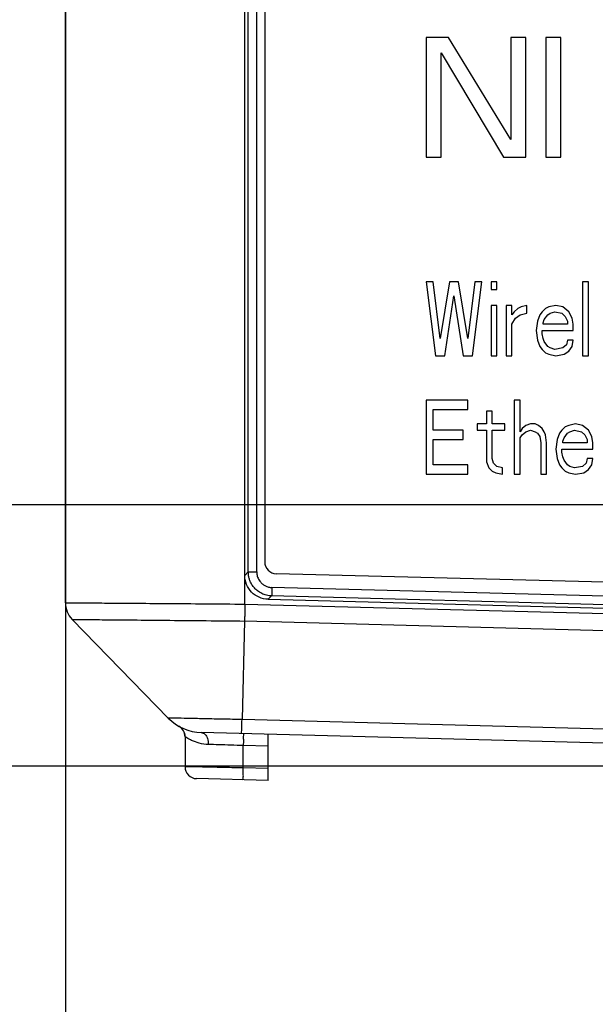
# Model space of a CAD drawing. Header units: inches. Extents: x 0 to 34, y 0 to 22.
# Tile 5 of 50: x 5.051 to 5.532, y 9.747 to 10.57. Entities that reach past the tile are written whole.
import ezdxf

# ---------------------------------------------------------------- set-up
doc = ezdxf.new("R2010")
doc.units = ezdxf.units.IN
doc.header["$LTSCALE"] = 1.87
doc.header["$MEASUREMENT"] = 0
doc.layers.get('0').update_dxf_attribs({"linetype": 'CONTINUOUS'})
doc.layers.add('DIMENSIONS', color=7, linetype='CONTINUOUS')
doc.styles.get("Standard").update_dxf_attribs({"font": 'txt', "width": 0.8})
doc.dimstyles.new('DIMSTYLE_1', dxfattribs={"dimtxt": 0.125, "dimasz": 0.1875, "dimexe": 0.18, "dimexo": 0.0625, "dimgap": 0.09, "dimtad": 0, "dimtih": 1, "dimtoh": 1, "dimdec": 3, "dimzin": 4, "dimdsep": 46, "dimtxsty": 'STANDARD', "dimblk": '_FILLED', "dimblk1": '_FILLED', "dimblk2": '_FILLED', "dimcen": 0.09, "dimadec": 0, "dimazin": 0, "dimtp": 0.01, "dimtm": 0.01, "dimtfac": 1, "dimtdec": 3, "dimtofl": 0, "dimtmove": 0, "dimatfit": 3, "dimldrblk": '_FILLED', "dimfxl": 1, "dimtolj": 1, "dimtzin": 4, "dimarcsym": 0})

# ---------------------------------------------------------------- blocks, each defined once
blk = doc.blocks.new('_FILLED')
at = {"color": 0, "linetype": 'BYBLOCK'}
blk.add_solid([(0, 0), (-1, 0.1667), (-1, -0.1667)], dxfattribs=at)
blk = doc.blocks.new('*D1')
at = {"layer": 'DIMENSIONS', "color": 2, "linetype": 'CONTINUOUS'}
for p, q in [((5.08936, 10.02001), (5.08936, 7.21871)), ((7.45865, 10.02001), (7.45865, 7.21871)), ((5.08936, 7.34371), (5.549, 7.34371)), ((7.45865, 7.34371), (6.999, 7.34371))]:
    blk.add_line(p, q, dxfattribs=at)
at = {"layer": 'DIMENSIONS', "color": 2, "linetype": 'CONTINUOUS', "xscale": 0.1875, "yscale": 0.1875, "zscale": 0.1875, "rotation": 180}
blk.add_blockref('_FILLED', (5.08936, 7.34371), dxfattribs=at)
at = {"layer": 'DIMENSIONS', "color": 2, "linetype": 'CONTINUOUS', "xscale": 0.1875, "yscale": 0.1875, "zscale": 0.1875}
blk.add_blockref('_FILLED', (7.45865, 7.34371), dxfattribs=at)
at = {"layer": 'DIMENSIONS', "color": 2, "linetype": 'CONTINUOUS', "width": 0.8}
for s, p in [('[', (6.2365, 7.28121)), (']', (6.8365, 7.28121)), ('2.369', (5.6115, 7.28121)), ('60.18', (6.3365, 7.28121))]:
    blk.add_text(s, height=0.125, dxfattribs=at).set_placement(p)
blk = doc.blocks.new('*D4')
at = {"layer": 'DIMENSIONS', "color": 2, "linetype": 'CONTINUOUS'}
for p, q in [((3.58936, 10.16437), (3.58936, 10.52437)), ((6.5235, 10.16437), (3.46436, 10.16437)), ((6.2115, 9.94596), (3.46436, 9.94596)), ((3.58936, 9.94596), (3.58936, 9.59419)), ((3.58936, 9.59419), (3.44928, 9.59419))]:
    blk.add_line(p, q, dxfattribs=at)
at = {"layer": 'DIMENSIONS', "color": 2, "linetype": 'CONTINUOUS', "xscale": 0.1875, "yscale": 0.1875, "zscale": 0.1875}
for p, rotation in [((3.58936, 10.16437), 270), ((3.58936, 9.94596), 90)]:
    blk.add_blockref('_FILLED', p, dxfattribs=dict(at, rotation=rotation))
at = {"layer": 'DIMENSIONS', "color": 2, "linetype": 'CONTINUOUS', "width": 0.8}
for s, p in [('[', (2.78678, 9.53169)), (']', (3.28678, 9.53169)), ('.218', (2.26178, 9.53169)), ('5.55', (2.88678, 9.53169))]:
    blk.add_text(s, height=0.125, dxfattribs=at).set_placement(p)
blk = doc.blocks.new('*D5')
at = {"layer": 'DIMENSIONS', "color": 2, "linetype": 'CONTINUOUS'}
for p, q in [((4.33936, 10.86537), (4.33936, 11.22537)), ((6.5235, 10.86537), (4.21436, 10.86537)), ((6.5235, 10.16437), (4.21436, 10.16437)), ((4.33936, 10.16437), (4.33936, 9.80437))]:
    blk.add_line(p, q, dxfattribs=at)
at = {"layer": 'DIMENSIONS', "color": 2, "linetype": 'CONTINUOUS', "xscale": 0.1875, "yscale": 0.1875, "zscale": 0.1875}
for p, rotation in [((4.33936, 10.86537), 270), ((4.33936, 10.16437), 90)]:
    blk.add_blockref('_FILLED', p, dxfattribs=dict(at, rotation=rotation))
at = {"layer": 'DIMENSIONS', "color": 2, "linetype": 'CONTINUOUS', "width": 0.8}
for s, p in [('[', (4.25186, 10.40661)), (']', (4.85186, 10.40661)), ('.701', (3.72686, 10.40661)), ('17.81', (4.35186, 10.40661))]:
    blk.add_text(s, height=0.125, dxfattribs=at).set_placement(p)
blk = doc.blocks.new('*D6')
at = {"layer": 'DIMENSIONS', "color": 2, "linetype": 'CONTINUOUS'}
for p, q in [((6.566, 11.94141), (6.566, 8.71871)), ((6.862, 10.28687), (6.862, 8.71871)), ((6.566, 8.84371), (6.28821, 8.84371)), ((6.862, 8.84371), (7.222, 8.84371))]:
    blk.add_line(p, q, dxfattribs=at)
at = {"layer": 'DIMENSIONS', "color": 2, "linetype": 'CONTINUOUS', "xscale": 0.1875, "yscale": 0.1875, "zscale": 0.1875}
blk.add_blockref('_FILLED', (6.566, 8.84371), dxfattribs=at)
at = {"layer": 'DIMENSIONS', "color": 2, "linetype": 'CONTINUOUS', "xscale": 0.1875, "yscale": 0.1875, "zscale": 0.1875, "rotation": 180}
blk.add_blockref('_FILLED', (6.862, 8.84371), dxfattribs=at)
at = {"layer": 'DIMENSIONS', "color": 2, "linetype": 'CONTINUOUS', "width": 0.8}
for s, p in [('[', (5.62571, 8.78121)), (']', (6.12571, 8.78121)), ('.296', (5.10071, 8.78121)), ('7.52', (5.72571, 8.78121))]:
    blk.add_text(s, height=0.125, dxfattribs=at).set_placement(p)
blk = doc.blocks.new('*D7')
at = {"layer": 'DIMENSIONS', "color": 2, "linetype": 'CONTINUOUS'}
for p, q in [((6.566, 11.49587), (6.566, 7.96871)), ((5.08936, 10.58508), (5.08936, 7.96871)), ((5.08936, 8.09371), (4.72936, 8.09371)), ((6.566, 8.09371), (6.926, 8.09371))]:
    blk.add_line(p, q, dxfattribs=at)
at = {"layer": 'DIMENSIONS', "color": 2, "linetype": 'CONTINUOUS', "xscale": 0.1875, "yscale": 0.1875, "zscale": 0.1875}
blk.add_blockref('_FILLED', (5.08936, 8.09371), dxfattribs=at)
at = {"layer": 'DIMENSIONS', "color": 2, "linetype": 'CONTINUOUS', "xscale": 0.1875, "yscale": 0.1875, "zscale": 0.1875, "rotation": 180}
blk.add_blockref('_FILLED', (6.566, 8.09371), dxfattribs=at)
at = {"layer": 'DIMENSIONS', "color": 2, "linetype": 'CONTINUOUS', "width": 0.8}
for s, p in [('[', (5.79018, 8.03121)), (']', (6.39018, 8.03121)), ('37.51', (5.89018, 8.03121)), ('1.477', (5.16518, 8.03121))]:
    blk.add_text(s, height=0.125, dxfattribs=at).set_placement(p)

msp = doc.modelspace()

# ---------------------------------------------------------------- linework, layer by layer
at = {"color": 7, "linetype": 'CONTINUOUS'}
for p, q in [((5.256, 12.73187), (5.256, 10.11676)), ((5.24229, 10.1082), (5.24229, 12.71638)), ((5.24935, 10.1082), (5.24935, 12.71638)), ((5.08936, 10.08253), (5.08936, 10.76814)), ((5.23936, 10.08137), (5.23936, 10.62091)), ((5.40975, 10.55487), (5.391, 10.55487)), ((5.391, 10.55487), (5.391, 10.45487)), ((5.46184, 10.46976), (5.40975, 10.55487)), ((5.47434, 10.55487), (5.46184, 10.55487)), ((5.46184, 10.55487), (5.46184, 10.46976)), ((5.47434, 10.45487), (5.47434, 10.55487)), ((5.5035, 10.55487), (5.491, 10.55487)), ((5.491, 10.55487), (5.491, 10.45487)), ((5.5035, 10.45487), (5.5035, 10.55487)), ((5.4035, 10.5421), (5.45559, 10.45487)), ((5.4035, 10.45487), (5.4035, 10.5421)), ((5.391, 10.45487), (5.4035, 10.45487)), ((5.45559, 10.45487), (5.47434, 10.45487)), ((5.491, 10.45487), (5.5035, 10.45487)), ((5.39681, 10.35087), (5.391, 10.35087)), ((5.391, 10.35087), (5.39875, 10.28887)), ((5.40263, 10.30338), (5.39681, 10.35087)), ((5.41038, 10.35087), (5.40263, 10.30338)), ((5.41813, 10.35087), (5.41038, 10.35087)), ((5.42588, 10.30338), (5.41813, 10.35087)), ((5.43169, 10.35087), (5.42588, 10.30338)), ((5.42975, 10.28887), (5.4375, 10.35087)), ((5.4375, 10.35087), (5.43169, 10.35087)), ((5.4501, 10.35087), (5.44525, 10.35087)), ((5.44525, 10.35087), (5.44525, 10.34427)), ((5.4501, 10.34427), (5.4501, 10.35087)), ((5.52663, 10.35087), (5.52178, 10.35087)), ((5.52178, 10.35087), (5.52178, 10.28887)), ((5.52663, 10.28887), (5.52663, 10.35087)), ((5.4065, 10.28887), (5.41425, 10.33899)), ((5.41425, 10.33899), (5.422, 10.28887)), ((5.44525, 10.34427), (5.4501, 10.34427)), ((5.4501, 10.33108), (5.44525, 10.33108)), ((5.44525, 10.33108), (5.44525, 10.28887)), ((5.4501, 10.28887), (5.4501, 10.33108)), ((5.46269, 10.33108), (5.45785, 10.33108)), ((5.45785, 10.33108), (5.45785, 10.28887)), ((5.46269, 10.32316), (5.46269, 10.33108)), ((5.47528, 10.33108), (5.47044, 10.32976)), ((5.47528, 10.32448), (5.47528, 10.33108)), ((5.4995, 10.33108), (5.49369, 10.32976)), ((5.50531, 10.32976), (5.4995, 10.33108)), ((5.46463, 10.3258), (5.46269, 10.32316)), ((5.46753, 10.32844), (5.46463, 10.3258)), ((5.4656, 10.32052), (5.46947, 10.32316)), ((5.47044, 10.32976), (5.46753, 10.32844)), ((5.46947, 10.32316), (5.47528, 10.32448)), ((5.48594, 10.32316), (5.484, 10.31789)), ((5.48788, 10.3258), (5.48594, 10.32316)), ((5.49078, 10.32844), (5.48788, 10.3258)), ((5.48981, 10.31921), (5.49272, 10.32316)), ((5.49369, 10.32976), (5.49078, 10.32844)), ((5.49272, 10.32316), (5.49466, 10.32448)), ((5.49466, 10.32448), (5.49853, 10.3258)), ((5.49853, 10.3258), (5.50435, 10.32448)), ((5.50435, 10.32448), (5.50725, 10.32184)), ((5.51016, 10.3258), (5.50531, 10.32976)), ((5.50725, 10.32184), (5.50919, 10.31789)), ((5.51306, 10.32052), (5.51016, 10.3258)), ((5.46269, 10.31525), (5.4656, 10.32052)), ((5.46269, 10.28887), (5.46269, 10.31525)), ((5.484, 10.31789), (5.48303, 10.30997)), ((5.48885, 10.31657), (5.48981, 10.31921)), ((5.48885, 10.31525), (5.48885, 10.31657)), ((5.50919, 10.31525), (5.48885, 10.31525)), ((5.50919, 10.31789), (5.50919, 10.31525)), ((5.51403, 10.31525), (5.51306, 10.32052)), ((5.51403, 10.30997), (5.51403, 10.31525)), ((5.48303, 10.30997), (5.484, 10.30206)), ((5.48788, 10.30997), (5.51403, 10.30997)), ((5.48788, 10.30733), (5.48788, 10.30997)), ((5.48885, 10.30338), (5.48788, 10.30733)), ((5.484, 10.30206), (5.48594, 10.29678)), ((5.48981, 10.30074), (5.48885, 10.30338)), ((5.49272, 10.29678), (5.48981, 10.30074)), ((5.50822, 10.2981), (5.50531, 10.29546)), ((5.50919, 10.30206), (5.50822, 10.2981)), ((5.51403, 10.30206), (5.50919, 10.30206)), ((5.51306, 10.29678), (5.51403, 10.30206)), ((5.39875, 10.28887), (5.4065, 10.28887)), ((5.422, 10.28887), (5.42975, 10.28887)), ((5.44525, 10.28887), (5.4501, 10.28887)), ((5.45785, 10.28887), (5.46269, 10.28887)), ((5.48594, 10.29678), (5.48788, 10.29414)), ((5.48788, 10.29414), (5.49078, 10.2915)), ((5.49078, 10.2915), (5.49369, 10.29018)), ((5.49466, 10.29546), (5.49272, 10.29678)), ((5.49369, 10.29018), (5.4995, 10.28887)), ((5.49853, 10.29414), (5.49466, 10.29546)), ((5.50531, 10.29546), (5.49853, 10.29414)), ((5.4995, 10.28887), (5.50628, 10.29018)), ((5.50628, 10.29018), (5.51016, 10.29282)), ((5.51016, 10.29282), (5.51306, 10.29678)), ((5.52178, 10.28887), (5.52663, 10.28887)), ((5.42588, 10.25187), (5.391, 10.25187)), ((5.391, 10.25187), (5.391, 10.18987)), ((5.42588, 10.24395), (5.42588, 10.25187)), ((5.46947, 10.25187), (5.46463, 10.25187)), ((5.46463, 10.25187), (5.46463, 10.18987)), ((5.46947, 10.22548), (5.46947, 10.25187)), ((5.39681, 10.24395), (5.42588, 10.24395)), ((5.39681, 10.2268), (5.39681, 10.24395)), ((5.44622, 10.24263), (5.44138, 10.24263)), ((5.44138, 10.24263), (5.44138, 10.23208)), ((5.44622, 10.23208), (5.44622, 10.24263)), ((5.44138, 10.23208), (5.43363, 10.23208)), ((5.43363, 10.23208), (5.43363, 10.2268)), ((5.45688, 10.23208), (5.44622, 10.23208)), ((5.45688, 10.2268), (5.45688, 10.23208)), ((5.47819, 10.23208), (5.47431, 10.23076)), ((5.48206, 10.23208), (5.47819, 10.23208)), ((5.48497, 10.23076), (5.48206, 10.23208)), ((5.51597, 10.23208), (5.51016, 10.23076)), ((5.52178, 10.23076), (5.51597, 10.23208)), ((5.422, 10.2268), (5.39681, 10.2268)), ((5.422, 10.21889), (5.422, 10.2268)), ((5.43363, 10.2268), (5.44138, 10.2268)), ((5.44138, 10.2268), (5.44138, 10.20042)), ((5.44622, 10.2268), (5.45688, 10.2268)), ((5.44622, 10.20306), (5.44622, 10.2268)), ((5.47141, 10.22812), (5.46947, 10.22548)), ((5.47431, 10.23076), (5.47141, 10.22812)), ((5.47141, 10.22284), (5.47431, 10.22548)), ((5.47431, 10.22548), (5.47819, 10.2268)), ((5.47819, 10.2268), (5.48206, 10.22548)), ((5.48206, 10.22548), (5.484, 10.22416)), ((5.484, 10.22416), (5.48594, 10.22152)), ((5.48788, 10.22812), (5.48497, 10.23076)), ((5.48981, 10.22548), (5.48788, 10.22812)), ((5.49078, 10.22284), (5.48981, 10.22548)), ((5.50241, 10.22416), (5.50047, 10.21889)), ((5.50435, 10.2268), (5.50241, 10.22416)), ((5.50725, 10.22944), (5.50435, 10.2268)), ((5.50628, 10.22021), (5.50919, 10.22416)), ((5.51016, 10.23076), (5.50725, 10.22944)), ((5.50919, 10.22416), (5.51113, 10.22548)), ((5.51113, 10.22548), (5.515, 10.2268)), ((5.515, 10.2268), (5.52081, 10.22548)), ((5.52081, 10.22548), (5.52372, 10.22284)), ((5.52663, 10.2268), (5.52178, 10.23076)), ((5.52953, 10.22152), (5.52663, 10.2268)), ((5.39681, 10.21889), (5.422, 10.21889)), ((5.39681, 10.19778), (5.39681, 10.21889)), ((5.46947, 10.22021), (5.47141, 10.22284)), ((5.46947, 10.18987), (5.46947, 10.22021)), ((5.48594, 10.22152), (5.48691, 10.21625)), ((5.48691, 10.21625), (5.48691, 10.18987)), ((5.49175, 10.21625), (5.49078, 10.22284)), ((5.49175, 10.18987), (5.49175, 10.21625)), ((5.50047, 10.21889), (5.4995, 10.21097)), ((5.50531, 10.21757), (5.50628, 10.22021)), ((5.50531, 10.21625), (5.50531, 10.21757)), ((5.52566, 10.21625), (5.50531, 10.21625)), ((5.52372, 10.22284), (5.52566, 10.21889)), ((5.52566, 10.21889), (5.52566, 10.21625)), ((5.5305, 10.21625), (5.52953, 10.22152)), ((5.5305, 10.21097), (5.5305, 10.21625)), ((5.4995, 10.21097), (5.50047, 10.20306)), ((5.50435, 10.21097), (5.5305, 10.21097)), ((5.50435, 10.20833), (5.50435, 10.21097)), ((5.50531, 10.20438), (5.50435, 10.20833)), ((5.44138, 10.20042), (5.44331, 10.19514)), ((5.44719, 10.1991), (5.44622, 10.20306)), ((5.4501, 10.19646), (5.44719, 10.1991)), ((5.50047, 10.20306), (5.50241, 10.19778)), ((5.50628, 10.20174), (5.50531, 10.20438)), ((5.50919, 10.19778), (5.50628, 10.20174)), ((5.52469, 10.1991), (5.52178, 10.19646)), ((5.52566, 10.20306), (5.52469, 10.1991)), ((5.5305, 10.20306), (5.52566, 10.20306)), ((5.52953, 10.19778), (5.5305, 10.20306)), ((5.42588, 10.19778), (5.39681, 10.19778)), ((5.42588, 10.18987), (5.42588, 10.19778)), ((5.44331, 10.19514), (5.44622, 10.1925)), ((5.44622, 10.1925), (5.44913, 10.19118)), ((5.44913, 10.19118), (5.45494, 10.18987)), ((5.45494, 10.19514), (5.4501, 10.19646)), ((5.45494, 10.18987), (5.45494, 10.19514)), ((5.50241, 10.19778), (5.50435, 10.19514)), ((5.50435, 10.19514), (5.50725, 10.1925)), ((5.50725, 10.1925), (5.51016, 10.19118)), ((5.51113, 10.19646), (5.50919, 10.19778)), ((5.51016, 10.19118), (5.51597, 10.18987)), ((5.515, 10.19514), (5.51113, 10.19646)), ((5.52178, 10.19646), (5.515, 10.19514)), ((5.51597, 10.18987), (5.52275, 10.19118)), ((5.52275, 10.19118), (5.52663, 10.19382)), ((5.52663, 10.19382), (5.52953, 10.19778)), ((5.391, 10.18987), (5.42588, 10.18987)), ((5.46463, 10.18987), (5.46947, 10.18987)), ((5.48691, 10.18987), (5.49175, 10.18987)), ((5.24229, 10.1082), (5.23936, 10.10534)), ((5.24229, 10.1082), (5.24935, 10.1082)), ((6.27217, 10.08041), (5.26574, 10.10677)), ((6.27241, 10.06851), (5.26201, 10.09521)), ((5.26176, 10.08821), (5.25883, 10.08536)), ((5.25883, 10.08536), (6.27217, 10.05881)), ((6.27217, 10.06151), (5.26176, 10.08821)), ((5.23936, 10.08137), (6.274, 10.05428)), ((5.09503, 10.06857), (5.17539, 9.98608)), ((5.2392, 10.06723), (5.23705, 9.98483)), ((5.2392, 10.06723), (6.274, 10.04013)), ((6.274, 9.95768), (5.23705, 9.98483)), ((5.18936, 9.97051), (5.18936, 9.94543)), ((6.274, 9.94596), (5.20299, 9.974)), ((5.259, 9.93387), (5.259, 9.97254)), ((5.259, 9.96254), (5.23804, 9.96309)), ((5.23806, 9.94441), (5.23804, 9.96309)), ((5.259, 9.94386), (5.23806, 9.94441)), ((5.259, 9.93387), (5.1991, 9.93543))]:
    msp.add_line(p, q, dxfattribs=at)
msp.add_lwpolyline([(5.18872, 9.974), (5.18898, 9.97322), (5.18922, 9.97216), (5.18934, 9.97105), (5.18936, 9.97051)], dxfattribs=at)
for centre, radius, start, end in [((5.266, 10.11676), 0.01, 180, 268.5), ((5.10936, 10.08251), 0.02, 179.96093, 224.23535), ((5.20404, 10.01399), 0.04, 224.24778, 268.49598), ((5.17936, 9.97051), 0.01, 0, 60.41401), ((5.19936, 9.94543), 0.01, 180, 268.5)]:
    msp.add_arc(centre, radius, start, end, dxfattribs=at)
for points, knots in [([(5.26176, 10.08821), (5.26033, 10.08825), (5.25748, 10.08863), (5.25351, 10.09008), (5.25009, 10.0922), (5.24736, 10.09474), (5.24532, 10.09746), (5.24389, 10.1002), (5.24294, 10.10291), (5.24241, 10.10557), (5.24229, 10.10733), (5.24229, 10.1082)], [0, 0, 0, 0, 0.139735, 0.276859, 0.407629, 0.528493, 0.637604, 0.736832, 0.828586, 0.91532, 1, 1, 1, 1]), ([(5.24935, 10.1082), (5.24935, 10.10763), (5.24943, 10.10649), (5.24977, 10.10476), (5.25039, 10.103), (5.25132, 10.10122), (5.25265, 10.09945), (5.25442, 10.0978), (5.25664, 10.09642), (5.25922, 10.09548), (5.26107, 10.09523), (5.26201, 10.09521)], [0, 0, 0, 0, 0.084674, 0.171422, 0.263183, 0.362417, 0.471538, 0.592426, 0.723234, 0.860398, 1, 1, 1, 1]), ([(5.25883, 10.08536), (5.25627, 10.08542), (5.25113, 10.08656), (5.24467, 10.09104), (5.24036, 10.09761), (5.23936, 10.10278), (5.23936, 10.10534)], [0, 0, 0, 0, 0.250047, 0.500003, 0.749959, 1, 1, 1, 1]), ([(5.26201, 10.09521), (5.26197, 10.09406), (5.26197, 10.09205), (5.26174, 10.08975), (5.26187, 10.08852), (5.26176, 10.08821)], [0, 0, 0, 0, 0.49254, 0.857404, 1, 1, 1, 1]), ([(5.08936, 10.08251), (5.09061, 10.08251), (5.09556, 10.0825), (5.10646, 10.08238), (5.12404, 10.08226), (5.14741, 10.08208), (5.17539, 10.08186), (5.20656, 10.08164), (5.22825, 10.08144), (5.23936, 10.08136)], [0, 0, 0, 0, 0.025012, 0.09894, 0.218136, 0.376532, 0.566288, 0.777774, 1, 1, 1, 1]), ([(5.23936, 10.08137), (5.23934, 10.07965), (5.23929, 10.07631), (5.23924, 10.0716), (5.23921, 10.06861), (5.2392, 10.06723)], [0, 0, 0, 0, 0.366018, 0.707097, 1, 1, 1, 1]), ([(5.09503, 10.06856), (5.09624, 10.06856), (5.101, 10.06853), (5.11148, 10.06841), (5.12838, 10.06827), (5.15083, 10.06805), (5.17771, 10.0678), (5.20767, 10.06754), (5.22851, 10.06731), (5.2392, 10.06722)], [0, 0, 0, 0, 0.025103, 0.099046, 0.218249, 0.376596, 0.566294, 0.777544, 1, 1, 1, 1]), ([(5.23705, 9.98483), (5.23177, 9.98494), (5.2215, 9.98514), (5.20696, 9.98544), (5.19444, 9.98569), (5.18484, 9.98589), (5.17883, 9.98601), (5.17608, 9.98606), (5.17539, 9.98608)], [0, 0, 0, 0, 0.256989, 0.499504, 0.707261, 0.866445, 0.966309, 1, 1, 1, 1]), ([(5.23674, 9.97312), (5.23628, 9.97313), (5.23721, 9.97598), (5.23655, 9.97887), (5.23698, 9.98272), (5.23705, 9.98483)], [0, 0, 0, 0, 0.116695, 0.457692, 1, 1, 1, 1]), ([(5.20884, 9.96401), (5.20628, 9.96408), (5.20147, 9.96478), (5.19545, 9.96695), (5.19207, 9.96877), (5.19074, 9.9696)], [0, 0, 0, 0, 0.40129, 0.753691, 1, 1, 1, 1]), ([(5.203, 9.974), (5.2041, 9.97398), (5.20654, 9.97263), (5.20844, 9.96878), (5.20887, 9.96568), (5.20884, 9.96401)], [0, 0, 0, 0, 0.263031, 0.600589, 1, 1, 1, 1]), ([(5.23805, 9.97309), (5.2385, 9.97307), (5.23768, 9.97041), (5.23805, 9.96918), (5.23814, 9.96809)], [0, 0, 0, 0, 0.2688, 1, 1, 1, 1]), ([(5.23804, 9.96309), (5.23457, 9.9632), (5.2278, 9.96341), (5.21807, 9.96372), (5.21181, 9.96391), (5.20884, 9.96401)], [0, 0, 0, 0, 0.356639, 0.695211, 1, 1, 1, 1]), ([(5.23806, 9.94441), (5.233, 9.94452), (5.22342, 9.94472), (5.21027, 9.94499), (5.19988, 9.94521), (5.19323, 9.94535), (5.19015, 9.94541), (5.18936, 9.94543)], [0, 0, 0, 0, 0.311418, 0.590042, 0.81031, 0.951401, 1, 1, 1, 1]), ([(5.23805, 9.93441), (5.2376, 9.93443), (5.23841, 9.93709), (5.23769, 9.93955), (5.23801, 9.94275), (5.23805, 9.94441)], [0, 0, 0, 0, 0.134469, 0.500298, 1, 1, 1, 1])]:
    msp.add_open_spline(points, degree=3, knots=knots, dxfattribs=at)
for points in [[(5.19074, 9.9696), (5.19027, 9.96989), (5.18981, 9.9702), (5.18936, 9.97051)], [(5.23814, 9.96809), (5.23828, 9.9666), (5.23809, 9.96475), (5.23805, 9.96309)]]:
    msp.add_open_spline(points, degree=3, dxfattribs=at)

# ---------------------------------------------------------------- dimensions: what is measured, and where the dimension line sits
at = {"layer": 'DIMENSIONS', "color": 2, "linetype": 'CONTINUOUS'}
for base, p1, p2, picture, middle in [((6.862, 8.84371), (6.566, 11.94141), (6.862, 10.28687), '*D6', (5.66321, 8.84371)), ((6.566, 8.09371), (5.08936, 10.58508), (6.566, 11.49587), '*D7', (5.82768, 8.09371))]:
    dim = msp.add_linear_dim(base=base, p1=p1, p2=p2, dimstyle='DIMSTYLE_1', dxfattribs=at)
    dim.commit()
    dim.dimension.update_dxf_attribs({"geometry": picture, "text_midpoint": middle, "dimtype": 160})
for base, p1, p2, angle, picture, middle in [((4.33936, 10.86537), (6.5235, 10.16437), (6.5235, 10.86537), 90, '*D5', (4.33936, 10.46911)), ((3.58936, 9.94596), (6.5235, 10.16437), (6.2115, 9.94596), 270, '*D4', (2.82428, 9.59419)), ((5.08936, 7.34371), (7.45865, 10.02001), (5.08936, 10.02001), 180, '*D1', (6.274, 7.34371))]:
    dim = msp.add_linear_dim(base=base, p1=p1, p2=p2, angle=angle, dimstyle='DIMSTYLE_1', dxfattribs=at)
    dim.commit()
    dim.dimension.update_dxf_attribs({"geometry": picture, "text_midpoint": middle, "dimtype": 160})

doc.saveas('drawing.dxf')
